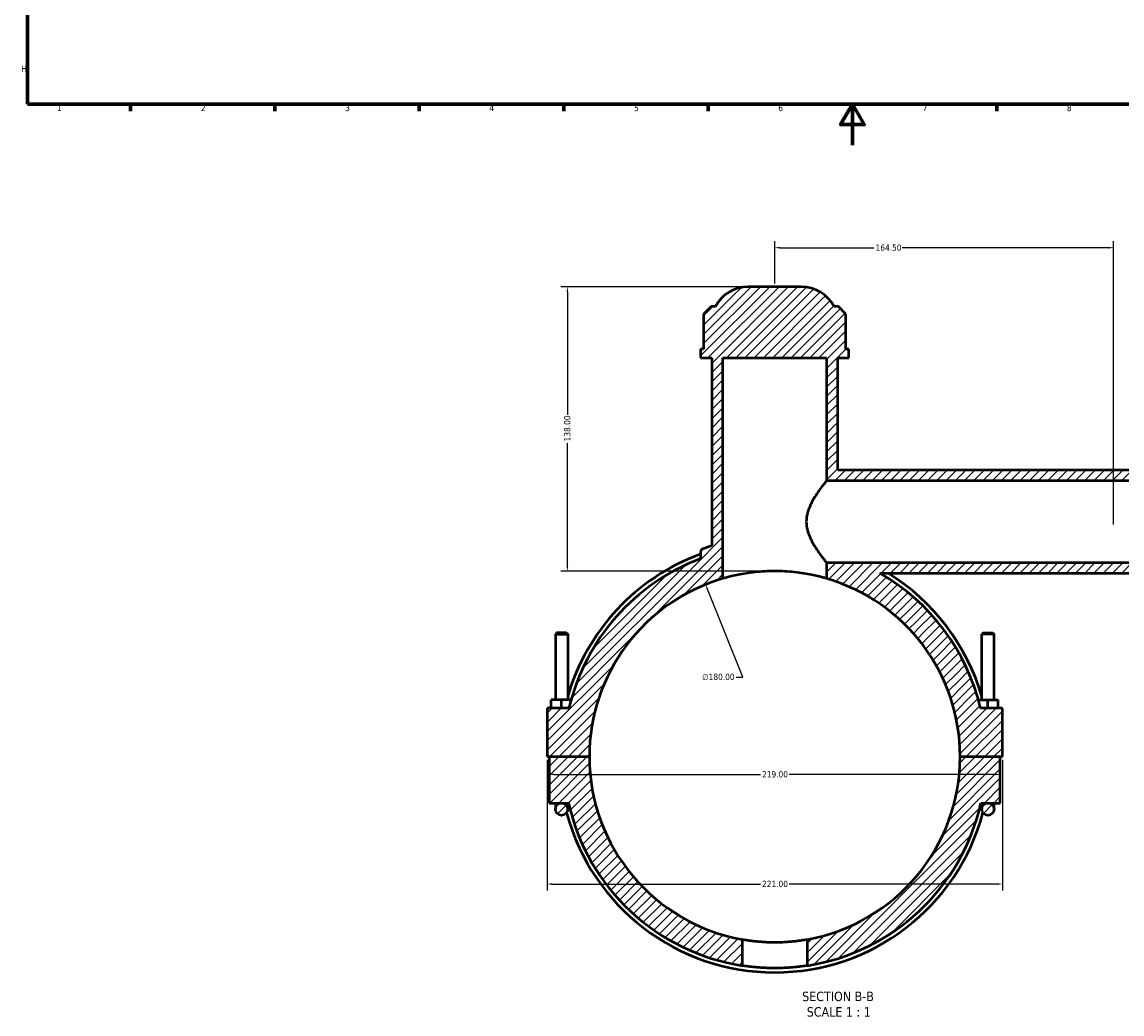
# Model space of a CAD drawing. Header units: millimetres. Extents: x 0 to 898, y -421 to 1003.
# Tile 1 of 6: x 17 to 551, y -421 to 60. Entities that reach past the tile are written whole.
import ezdxf

# ---------------------------------------------------------------- set-up
doc = ezdxf.new("R2010")
doc.units = ezdxf.units.MM
for name, color, linetype, lineweight in [('Border (ANSI)', 7, 'Continuous', 70), ('Dimension (ANSI)', 7, 'Continuous', 25), ('Hatch (ANSI)', 7, 'Continuous', 18), ('Symbol (ANSI)', 7, 'Continuous', 25), ('Visible (ANSI)', 7, 'Continuous', 50)]:
    doc.layers.add(name, color=color, linetype=linetype, lineweight=lineweight)
doc.styles.add('Label Text (ANSI)', font='tahoma.ttf')
doc.styles.add('Note Text (ANSI)', font='tahoma.ttf')
doc.dimstyles.new('Default - mm (ANSI)', dxfattribs={"dimtxt": 3.048, "dimasz": 2.5, "dimexe": 3.175, "dimexo": 1.6002, "dimgap": 0.8, "dimtad": 0, "dimtoh": 1, "dimrnd": 1e-08, "dimzin": 4, "dimdsep": 46, "dimtxsty": 'Note Text (ANSI)', "dimcen": 0.09, "dimdle": 10, "dimclrd": 256, "dimclre": 256, "dimclrt": 230, "dimadec": 1, "dimazin": 1, "dimtfac": 1, "dimtofl": 0, "dimtmove": 0, "dimatfit": 3, "dimfxl": 1, "dimtolj": 1, "dimtzin": 4, "dimlwd": -1, "dimlwe": -1, "dimarcsym": 0})

# ---------------------------------------------------------------- blocks, each defined once
blk = doc.blocks.new('Borders Default Border')
at = {"layer": 'Border (ANSI)'}
for p, q in [((70.08, 20), (70.08, 16.55)), ((140.17, 20), (140.17, 16.55)), ((210.25, 20), (210.25, 16.55)), ((280.33, 20), (280.33, 16.55)), ((350.42, 20), (350.42, 16.55)), ((490.58, 20), (490.58, 16.55))]:
    blk.add_line(p, q, dxfattribs=at)
at = {"layer": 'Border (ANSI)', "flags": 128}
for points in [[(20, 20), (20, 574), (821, 574), (821, 20), (20, 20)], [(420.5, 0), (420.5, 20), (414.73, 10), (426.27, 10), (420.5, 20)]]:
    blk.add_lwpolyline(points, dxfattribs=at)
at = {"layer": 'Border (ANSI)', "color": 230, "true_color": 0xff0080, "char_height": 3.05, "attachment_point": 7, "style": 'Note Text (ANSI)'}
for s, insert in [('H', (16.97, 35.6)), ('1', (34.35, 16.55)), ('2', (104.2, 16.55)), ('3', (174.26, 16.49)), ('4', (244.23, 16.55)), ('5', (314.48, 16.49)), ('6', (384.49, 16.49)), ('7', (454.6, 16.55)), ('8', (524.63, 16.48))]:
    blk.add_mtext(s, dxfattribs=dict(at, insert=insert))
blk = doc.blocks.new('*D7')
at = {"layer": 'Defpoints', "color": 0, "transparency": 16777216}
for p in [(349.21, -213.13), (416.35, -380.15)]:
    blk.add_point(p, dxfattribs=at)
at = {"layer": 'Dimension (ANSI)', "transparency": 16777216}
for p, q in [((367.27, -258.04), (350.14, -215.45)), ((364.05, -258.04), (367.27, -258.04))]:
    blk.add_line(p, q, dxfattribs=at)
blk.add_arc((382.78, -296.64), 90, 107.2784, 113.9211, dxfattribs=at)
blk.add_solid([(350.53, -215.29), (349.76, -215.61), (349.21, -213.13)], dxfattribs=at)
at = {"layer": 'Dimension (ANSI)', "color": 230, "true_color": 0xff0080, "transparency": 16777216, "insert": (347.56, -256.4), "char_height": 3.048, "attachment_point": 1, "style": 'Note Text (ANSI)'}
blk.add_mtext('\\A1;∅180.00', dxfattribs=at)
blk = doc.blocks.new('*D9')
at = {"layer": 'Defpoints', "color": 0, "transparency": 16777216}
for p in [(369.93, -68.64), (282.12, -206.64), (382.78, -206.64)]:
    blk.add_point(p, dxfattribs=at)
at = {"layer": 'Dimension (ANSI)', "transparency": 16777216}
for p, q in [((368.33, -68.64), (278.94, -68.64)), ((282.12, -71.14), (282.12, -130.8)), ((282.12, -204.14), (282.12, -144.48)), ((381.18, -206.64), (278.94, -206.64))]:
    blk.add_line(p, q, dxfattribs=at)
for points in [[(281.7, -71.14), (282.53, -71.14), (282.12, -68.64)], [(281.7, -204.14), (282.53, -204.14), (282.12, -206.64)]]:
    blk.add_solid(points, dxfattribs=at)
at = {"layer": 'Dimension (ANSI)', "color": 230, "true_color": 0xff0080, "transparency": 16777216, "insert": (280.52, -143.68), "char_height": 3.048, "attachment_point": 1, "rotation": 90, "style": 'Note Text (ANSI)'}
blk.add_mtext('\\A1;138.00', dxfattribs=at)
blk = doc.blocks.new('*D11')
at = {"layer": 'Defpoints', "color": 0, "transparency": 16777216}
for p in [(547.28, -49.73), (382.78, -68.64), (547.28, -185.64)]:
    blk.add_point(p, dxfattribs=at)
at = {"layer": 'Dimension (ANSI)', "transparency": 16777216}
for p, q in [((382.78, -67.04), (382.78, -46.55)), ((547.28, -184.04), (547.28, -46.55)), ((385.28, -49.73), (430.94, -49.73)), ((544.78, -49.73), (444.62, -49.73))]:
    blk.add_line(p, q, dxfattribs=at)
for points in [[(385.28, -49.31), (385.28, -50.14), (382.78, -49.73)], [(544.78, -49.31), (544.78, -50.14), (547.28, -49.73)]]:
    blk.add_solid(points, dxfattribs=at)
at = {"layer": 'Dimension (ANSI)', "color": 230, "true_color": 0xff0080, "transparency": 16777216, "insert": (431.74, -48.14), "char_height": 3.048, "attachment_point": 1, "style": 'Note Text (ANSI)'}
blk.add_mtext('\\A1;164.50', dxfattribs=at)
blk = doc.blocks.new('*D12')
at = {"layer": 'Defpoints', "color": 0, "transparency": 16777216}
for p in [(272.28, -296.59), (493.28, -296.59), (493.28, -358.43)]:
    blk.add_point(p, dxfattribs=at)
at = {"layer": 'Dimension (ANSI)', "transparency": 16777216}
for p, q in [((272.28, -298.19), (272.28, -361.61)), ((493.28, -298.19), (493.28, -361.61)), ((274.78, -358.43), (375.82, -358.43)), ((490.78, -358.43), (389.74, -358.43))]:
    blk.add_line(p, q, dxfattribs=at)
for points in [[(274.78, -358.02), (274.78, -358.85), (272.28, -358.43)], [(490.78, -358.02), (490.78, -358.85), (493.28, -358.43)]]:
    blk.add_solid(points, dxfattribs=at)
at = {"layer": 'Dimension (ANSI)', "color": 230, "true_color": 0xff0080, "transparency": 16777216, "insert": (376.62, -356.85), "char_height": 3.048, "attachment_point": 1, "style": 'Note Text (ANSI)'}
blk.add_mtext('\\A1;221.00', dxfattribs=at)
blk = doc.blocks.new('*D13')
at = {"layer": 'Defpoints', "color": 0, "transparency": 16777216}
for p in [(273.28, -305.25), (492.28, -305.25), (492.28, -305.25)]:
    blk.add_point(p, dxfattribs=at)
at = {"layer": 'Dimension (ANSI)', "transparency": 16777216}
for p, q in [((275.78, -305.25), (375.82, -305.25)), ((489.78, -305.25), (389.74, -305.25))]:
    blk.add_line(p, q, dxfattribs=at)
for points in [[(275.78, -304.83), (275.78, -305.67), (273.28, -305.25)], [(489.78, -304.83), (489.78, -305.67), (492.28, -305.25)]]:
    blk.add_solid(points, dxfattribs=at)
at = {"layer": 'Dimension (ANSI)', "color": 230, "true_color": 0xff0080, "transparency": 16777216, "insert": (376.62, -303.66), "char_height": 3.048, "attachment_point": 1, "style": 'Note Text (ANSI)'}
blk.add_mtext('\\A1;219.00', dxfattribs=at)

msp = doc.modelspace()

# ---------------------------------------------------------------- hatches: boundary and pattern name
at = {"layer": 'Hatch (ANSI)'}
h = msp.add_hatch(dxfattribs=at)
h.set_pattern_fill('ANSI31', color=256, scale=25.4, style=0)
h.set_pattern_definition([(45, (0, 0), (-2.245064, 2.245064), [])])
edge = h.paths.add_edge_path()
edge.add_line((556.555, -157.635), (556.555, -162.635))
edge.add_line((556.555, -162.635), (407.981, -162.635))
edge.add_line((407.981, -162.635), (407.981, -103.135))
edge.add_line((407.981, -103.135), (357.581, -103.135))
edge.add_line((357.581, -103.135), (357.581, -210.235))
edge.add_ellipse((382.781, -296.635), major_axis=(-90, 0.05), ratio=1, start_angle=286.29204, end_angle=360)
edge.add_line((292.781, -296.585), (272.281, -296.585))
edge.add_line((272.281, -296.585), (272.281, -273.135))
edge.add_line((272.281, -273.135), (282.909, -273.135))
edge.add_ellipse((382.781, -296.635), major_axis=(-36, 96.077), ratio=1, start_angle=0, end_angle=56.21818, ccw=False)
edge.add_line((346.781, -200.559), (346.781, -197.463))
edge.add_spline(control_points=[(346.781, -197.463), (346.781, -197.228), (346.827, -196.996), (347.005, -196.563), (347.135, -196.365), (347.397, -196.1), (347.505, -196.013), (347.739, -195.866), (347.864, -195.806), (347.994, -195.761)], knot_values=[-0.223501, -0.223501, -0.223501, -0.223501, -0.153185, -0.153185, -0.082869, -0.082869, -0.0414345, -0.0414345, 0, 0, 0, 0], degree=3, periodic=0)
edge.add_ellipse((382.781, -296.635), major_axis=(-30.6, 102.222), ratio=1, start_angle=0, end_angle=2.36196, ccw=False)
edge.add_line((352.181, -194.413), (352.181, -103.135))
edge.add_line((352.181, -103.135), (346.781, -103.135))
edge.add_line((346.781, -103.135), (346.781, -98.995))
edge.add_line((346.781, -98.995), (348.264, -98.995))
edge.add_line((348.264, -98.995), (348.264, -81.895))
edge.add_line((348.264, -81.895), (351.864, -78.295))
edge.add_line((351.864, -78.295), (353.981, -78.295))
edge.add_ellipse((369.933, -86.635), major_axis=(0, 18), ratio=1, start_angle=0, end_angle=62.39759, ccw=False)
edge.add_line((369.933, -68.635), (395.63, -68.635))
edge.add_ellipse((395.63, -86.635), major_axis=(15.951, 8.34), ratio=1, start_angle=0, end_angle=62.39759, ccw=False)
edge.add_line((411.581, -78.295), (413.698, -78.295))
edge.add_line((413.698, -78.295), (417.298, -81.895))
edge.add_line((417.298, -81.895), (417.298, -98.995))
edge.add_line((417.298, -98.995), (418.781, -98.995))
edge.add_line((418.781, -98.995), (418.781, -103.135))
edge.add_line((418.781, -103.135), (413.381, -103.135))
edge.add_line((413.381, -103.135), (413.381, -157.635))
edge.add_line((413.381, -157.635), (556.555, -157.635))
edge = h.paths.add_edge_path()
edge.add_line((279.281, -319.135), (282.679, -319.135))
edge.add_ellipse((382.781, -296.635), major_axis=(-100.102, -22.5), ratio=1, start_angle=0, end_angle=68.54142)
edge.add_line((367.101, -398.03), (367.101, -385.259))
edge.add_ellipse((382.781, -296.635), major_axis=(-15.68, -88.624), ratio=1, start_angle=280.06523, end_angle=360, ccw=False)
edge.add_line((292.781, -296.685), (273.281, -296.685))
edge.add_line((273.281, -296.685), (273.281, -319.135))
edge.add_line((273.281, -319.135), (279.281, -319.135))
edge = h.paths.add_edge_path()
edge.add_line((556.555, -202.635), (556.555, -207.635))
edge.add_line((556.555, -207.635), (433.828, -207.635))
edge.add_ellipse((382.781, -296.635), major_axis=(99.872, 23.5), ratio=1, start_angle=0, end_angle=46.92239, ccw=False)
edge.add_line((482.654, -273.135), (492.781, -273.135))
edge.add_ellipse((492.781, -273.635), major_axis=(0.5, 0), ratio=1, start_angle=0, end_angle=90, ccw=False)
edge.add_line((493.281, -273.635), (493.281, -296.585))
edge.add_line((493.281, -296.585), (472.781, -296.585))
edge.add_ellipse((382.781, -296.635), major_axis=(25.2, 86.4), ratio=1, start_angle=286.29204, end_angle=360)
edge.add_line((407.981, -210.235), (407.981, -202.635))
edge.add_line((407.981, -202.635), (556.555, -202.635))
edge = h.paths.add_edge_path()
edge.add_line((492.281, -296.685), (472.781, -296.685))
edge.add_ellipse((382.781, -296.635), major_axis=(90, -0.05), ratio=1, start_angle=280.06523, end_angle=360, ccw=False)
edge.add_line((398.461, -385.259), (398.461, -398.03))
edge.add_ellipse((382.781, -296.635), major_axis=(15.68, -101.395), ratio=1, start_angle=0, end_angle=68.54142)
edge.add_line((482.884, -319.135), (486.281, -319.135))
edge.add_line((486.281, -319.135), (492.281, -319.135))
edge.add_line((492.281, -319.135), (492.281, -296.685))
edge = h.paths.add_edge_path()
edge.add_ellipse((279.281, -322.135), major_axis=(3, 0), ratio=1, start_angle=0, end_angle=360)
edge = h.paths.add_edge_path()
edge.add_ellipse((486.281, -322.135), major_axis=(3, 0), ratio=1, start_angle=0, end_angle=360)

# ---------------------------------------------------------------- linework, layer by layer
at = {"layer": 'Visible (ANSI)'}
for p, q in [((395.63, -68.635), (369.933, -68.635)), ((351.864, -78.295), (348.264, -81.895)), ((353.981, -78.295), (351.864, -78.295)), ((413.698, -78.295), (411.581, -78.295)), ((417.298, -81.895), (413.698, -78.295)), ((348.264, -81.895), (348.264, -98.995)), ((417.298, -98.995), (417.298, -81.895)), ((348.264, -98.995), (346.781, -98.995)), ((346.781, -98.995), (346.781, -103.135)), ((418.781, -98.995), (417.298, -98.995)), ((418.781, -103.135), (418.781, -98.995)), ((346.781, -103.135), (352.181, -103.135)), ((352.181, -103.135), (352.181, -194.413)), ((357.581, -210.235), (357.581, -103.135)), ((357.581, -103.135), (407.981, -103.135)), ((407.981, -103.135), (407.981, -162.635)), ((413.381, -157.635), (413.381, -103.135)), ((413.381, -103.135), (418.781, -103.135)), ((556.555, -157.635), (413.381, -157.635)), ((407.981, -162.635), (556.555, -162.635)), ((346.781, -197.463), (346.781, -200.559)), ((556.555, -202.635), (407.981, -202.635)), ((407.981, -202.635), (407.981, -210.235)), ((433.828, -207.635), (556.555, -207.635)), ((276.881, -236.585), (276.281, -237.185)), ((276.281, -237.185), (282.281, -237.185)), ((276.281, -237.185), (276.281, -269.135)), ((281.681, -236.585), (276.881, -236.585)), ((281.681, -236.585), (282.281, -237.185)), ((282.281, -237.185), (282.281, -269.135)), ((483.881, -236.585), (483.281, -237.185)), ((489.281, -237.185), (483.281, -237.185)), ((483.281, -269.135), (483.281, -237.185)), ((483.881, -236.585), (488.681, -236.585)), ((488.681, -236.585), (489.281, -237.185)), ((489.281, -269.135), (489.281, -237.185)), ((279.281, -269.135), (274.281, -269.135)), ((274.281, -273.135), (274.281, -269.135)), ((279.281, -273.135), (279.281, -269.135)), ((283.935, -269.135), (279.281, -269.135)), ((481.627, -269.135), (486.281, -269.135)), ((486.281, -269.135), (491.281, -269.135)), ((486.281, -273.135), (486.281, -269.135)), ((491.281, -273.135), (491.281, -269.135)), ((282.909, -273.135), (272.281, -273.135)), ((272.281, -273.135), (272.281, -296.585)), ((492.781, -273.135), (482.654, -273.135)), ((493.281, -296.585), (493.281, -273.635)), ((272.281, -296.585), (292.781, -296.585)), ((292.781, -296.685), (273.281, -296.685)), ((273.281, -296.685), (273.281, -319.135)), ((276.281, -296.585), (276.281, -296.685)), ((282.281, -296.585), (282.281, -296.685)), ((472.781, -296.585), (493.281, -296.585)), ((492.281, -296.685), (472.781, -296.685)), ((483.281, -296.685), (483.281, -296.585)), ((489.281, -296.685), (489.281, -296.585)), ((492.281, -319.135), (492.281, -296.685)), ((273.281, -319.135), (279.281, -319.135)), ((276.281, -319.135), (276.281, -322.135)), ((279.281, -319.135), (282.679, -319.135)), ((282.281, -322.135), (282.281, -319.135)), ((482.884, -319.135), (486.281, -319.135)), ((483.281, -319.135), (483.281, -322.135)), ((486.281, -319.135), (492.281, -319.135)), ((489.281, -322.135), (489.281, -319.135)), ((367.101, -398.03), (367.101, -385.259)), ((398.461, -385.259), (398.461, -398.03))]:
    msp.add_line(p, q, dxfattribs=at)
for centre in [(279.281, -322.135), (486.281, -322.135)]:
    msp.add_circle(centre, 3, dxfattribs=at)
for centre, radius, start, end in [((369.933, -86.635), 18, 90, 152.39759), ((395.63, -86.635), 18, 27.60241, 90), ((382.781, -296.635), 106.704, 106.66496, 109.02692), ((382.781, -296.635), 104.652, 110.1206, 163.80657), ((382.781, -296.635), 102.6, 110.54098, 166.75916), ((382.781, -296.635), 102.6, 13.24084, 60.16324), ((382.781, -296.635), 104.652, 16.19343, 58.2593), ((382.781, -296.635), 90, 106.2602, 179.96817), ((382.781, -296.635), 90, 0.03183, 73.7398), ((492.781, -273.635), 0.5, 0, 90), ((382.781, -296.635), 90, 180.03183, 259.9666), ((382.781, -296.635), 90, 280.0334, 359.96817), ((382.781, -296.635), 102.6, 192.66782, 261.20924), ((382.781, -296.635), 102.6, 278.79076, 347.33218), ((382.781, -296.635), 104.652, 195.08068, 344.91932)]:
    msp.add_arc(centre, radius, start, end, dxfattribs=at)
for points, knots in [([(407.981, -162.635), (407.981, -162.635), (407.875, -162.769), (407.45, -163.308), (407.132, -163.713), (406.33, -164.757), (405.846, -165.397), (404.786, -166.843), (404.211, -167.65), (403.049, -169.363), (402.416, -170.338), (401.163, -172.459), (400.542, -173.603), (399.444, -176.019), (398.967, -177.291), (398.3, -179.917), (398.112, -181.272), (398.112, -182.635)], [9.6730472, 9.6730472, 9.6730472, 9.6730472, 10.0700404, 10.0700404, 10.4670335, 10.4670335, 10.8640267, 10.8640267, 11.2610198, 11.2610198, 11.6701139, 11.6701139, 12.079208, 12.079208, 12.4883022, 12.4883022, 12.8973963, 12.8973963, 12.8973963, 12.8973963]), ([(398.112, -182.635), (398.112, -183.999), (398.3, -185.354), (398.967, -187.98), (399.444, -189.252), (400.542, -191.667), (401.163, -192.812), (402.416, -194.933), (403.049, -195.908), (404.211, -197.621), (404.786, -198.428), (405.846, -199.874), (406.33, -200.514), (407.132, -201.558), (407.45, -201.963), (407.875, -202.502), (407.981, -202.635), (407.981, -202.635)], [0, 0, 0, 0, 0.4090941, 0.4090941, 0.8181882, 0.8181882, 1.2272823, 1.2272823, 1.6363765, 1.6363765, 2.0333696, 2.0333696, 2.4303628, 2.4303628, 2.8273559, 2.8273559, 3.2243491, 3.2243491, 3.2243491, 3.2243491]), ([(347.994, -195.761), (347.864, -195.806), (347.739, -195.866), (347.505, -196.013), (347.397, -196.1), (347.135, -196.365), (347.005, -196.563), (346.827, -196.996), (346.781, -197.228), (346.781, -197.463)], [-0.22350099, -0.22350099, -0.22350099, -0.22350099, -0.1820665, -0.1820665, -0.14063201, -0.14063201, -0.07031601, -0.07031601, 0, 0, 0, 0]), ([(407.981, -210.235), (407.981, -210.235), (407.828, -210.19), (407.186, -210.007), (406.697, -209.869), (405.409, -209.524), (404.608, -209.317), (402.761, -208.876), (401.714, -208.642), (399.487, -208.192), (398.228, -207.96), (395.484, -207.526), (393.999, -207.324), (390.897, -206.989), (389.278, -206.855), (386.015, -206.679), (384.372, -206.635), (381.19, -206.635), (379.547, -206.679), (376.285, -206.855), (374.665, -206.989), (371.563, -207.324), (370.078, -207.526), (367.335, -207.96), (366.076, -208.192), (363.848, -208.642), (362.802, -208.876), (360.954, -209.317), (360.153, -209.524), (358.865, -209.869), (358.376, -210.007), (357.734, -210.19), (357.581, -210.235), (357.581, -210.235)], [7.6382396, 7.6382396, 7.6382396, 7.6382396, 8.115683, 8.115683, 8.5931263, 8.5931263, 9.0705696, 9.0705696, 9.5480129, 9.5480129, 10.0253496, 10.0253496, 10.5026862, 10.5026862, 10.9800228, 10.9800228, 11.4573595, 11.4573595, 11.9346961, 11.9346961, 12.4120327, 12.4120327, 12.8893694, 12.8893694, 13.366706, 13.366706, 13.8441493, 13.8441493, 14.3215926, 14.3215926, 14.799036, 14.799036, 15.2764793, 15.2764793, 15.2764793, 15.2764793]), ([(367.101, -385.259), (367.101, -385.259), (367.196, -385.276), (367.594, -385.345), (367.897, -385.397), (368.697, -385.528), (369.196, -385.606), (370.346, -385.774), (370.999, -385.864), (372.389, -386.036), (373.174, -386.125), (374.884, -386.292), (375.81, -386.37), (377.741, -386.499), (378.748, -386.551), (380.775, -386.619), (381.795, -386.635), (383.768, -386.635), (384.787, -386.619), (386.814, -386.551), (387.822, -386.499), (389.753, -386.37), (390.678, -386.292), (392.388, -386.125), (393.174, -386.036), (394.564, -385.864), (395.216, -385.774), (396.367, -385.606), (396.865, -385.528), (397.666, -385.397), (397.969, -385.345), (398.367, -385.276), (398.461, -385.259), (398.461, -385.259)], [4.7355596, 4.7355596, 4.7355596, 4.7355596, 5.0315368, 5.0315368, 5.327514, 5.327514, 5.6234912, 5.6234912, 5.9194684, 5.9194684, 6.2154361, 6.2154361, 6.5114039, 6.5114039, 6.8073716, 6.8073716, 7.1033393, 7.1033393, 7.3993071, 7.3993071, 7.6952748, 7.6952748, 7.9912426, 7.9912426, 8.2872103, 8.2872103, 8.5831875, 8.5831875, 8.8791647, 8.8791647, 9.1751419, 9.1751419, 9.4711191, 9.4711191, 9.4711191, 9.4711191]), ([(398.461, -398.03), (398.461, -398.03), (398.367, -398.045), (397.969, -398.105), (397.666, -398.151), (396.866, -398.265), (396.367, -398.334), (395.217, -398.481), (394.564, -398.559), (393.173, -398.71), (392.388, -398.788), (390.677, -398.935), (389.752, -399.003), (387.82, -399.116), (386.813, -399.161), (384.787, -399.221), (383.767, -399.235), (381.795, -399.235), (380.776, -399.221), (378.749, -399.161), (377.742, -399.116), (375.811, -399.003), (374.885, -398.935), (373.174, -398.788), (372.389, -398.71), (370.999, -398.559), (370.346, -398.481), (369.195, -398.334), (368.697, -398.265), (367.896, -398.151), (367.593, -398.105), (367.196, -398.045), (367.101, -398.03), (367.101, -398.03)], [0, 0, 0, 0, 0.2958237, 0.2958237, 0.5916473, 0.5916473, 0.887471, 0.887471, 1.1832947, 1.1832947, 1.4791128, 1.4791128, 1.7749309, 1.7749309, 2.070749, 2.070749, 2.3665671, 2.3665671, 2.6623852, 2.6623852, 2.9582033, 2.9582033, 3.2540214, 3.2540214, 3.5498395, 3.5498395, 3.8456632, 3.8456632, 4.1414868, 4.1414868, 4.4373105, 4.4373105, 4.7331342, 4.7331342, 4.7331342, 4.7331342])]:
    msp.add_open_spline(points, degree=3, knots=knots, dxfattribs=at)

# ---------------------------------------------------------------- block references
msp.add_blockref('Borders Default Border', (0, 0))

# ---------------------------------------------------------------- texts
at = {"layer": 'Symbol (ANSI)', "char_height": 4.572, "attachment_point": 7, "style": 'Label Text (ANSI)'}
for s, insert in [('SECTION B-B', (396.09, -415.306)), ('SCALE 1 : 1', (398.313, -422.819))]:
    msp.add_mtext(s, dxfattribs=dict(at, insert=insert))

# ---------------------------------------------------------------- dimensions: what is measured, and where the dimension line sits
at = {"layer": 'Dimension (ANSI)'}
for base, p1, p2, angle, override, picture, middle in [((547.281, -49.726), (382.781, -68.635), (547.281, -185.635), 180, {"dimtoh": 0, "dimdec": 2, "dimtp": 0, "dimtm": 0, "dimtdec": 2, "dimatfit": 1}, '*D11', (437.781, -49.726)), ((282.116, -206.636), (369.933, -68.635), (382.781, -206.636), 90, {"dimtoh": 0, "dimdec": 2, "dimtp": 0, "dimtm": 0, "dimtdec": 2, "dimatfit": 1}, '*D9', (282.116, -137.636)), ((493.281, -358.433), (272.281, -296.585), (493.281, -296.585), 180, {"dimtoh": 0, "dimdec": 2, "dimtp": 0, "dimtm": 0, "dimtdec": 2, "dimatfit": 1}, '*D12', (382.781, -358.433)), ((492.281, -305.25), (273.281, -305.25), (492.281, -305.25), 180, {"dimtoh": 0, "dimdec": 2, "dimse1": 1, "dimse2": 1, "dimtp": 0, "dimtm": 0, "dimtdec": 2, "dimatfit": 1}, '*D13', (382.781, -305.25))]:
    dim = msp.add_linear_dim(base=base, p1=p1, p2=p2, angle=angle, dimstyle='Default - mm (ANSI)', override=override, dxfattribs=at)
    dim.commit()
    dim.dimension.update_dxf_attribs({"geometry": picture, "text_midpoint": middle, "dimtype": 160})
dim = msp.add_diameter_dim_2p(p1=(416.351, -380.146), p2=(349.211, -213.13), dimstyle='Default - mm (ANSI)', override={"dimtih": 1, "dimdec": 2, "dimlfac": 0.99997, "dimtp": 0, "dimtm": 0, "dimtdec": 2}, dxfattribs=at)
dim.commit()
dim.dimension.update_dxf_attribs({"geometry": '*D7', "text_midpoint": (355.406, -258.044), "dimtype": 163})

doc.saveas('drawing.dxf')
